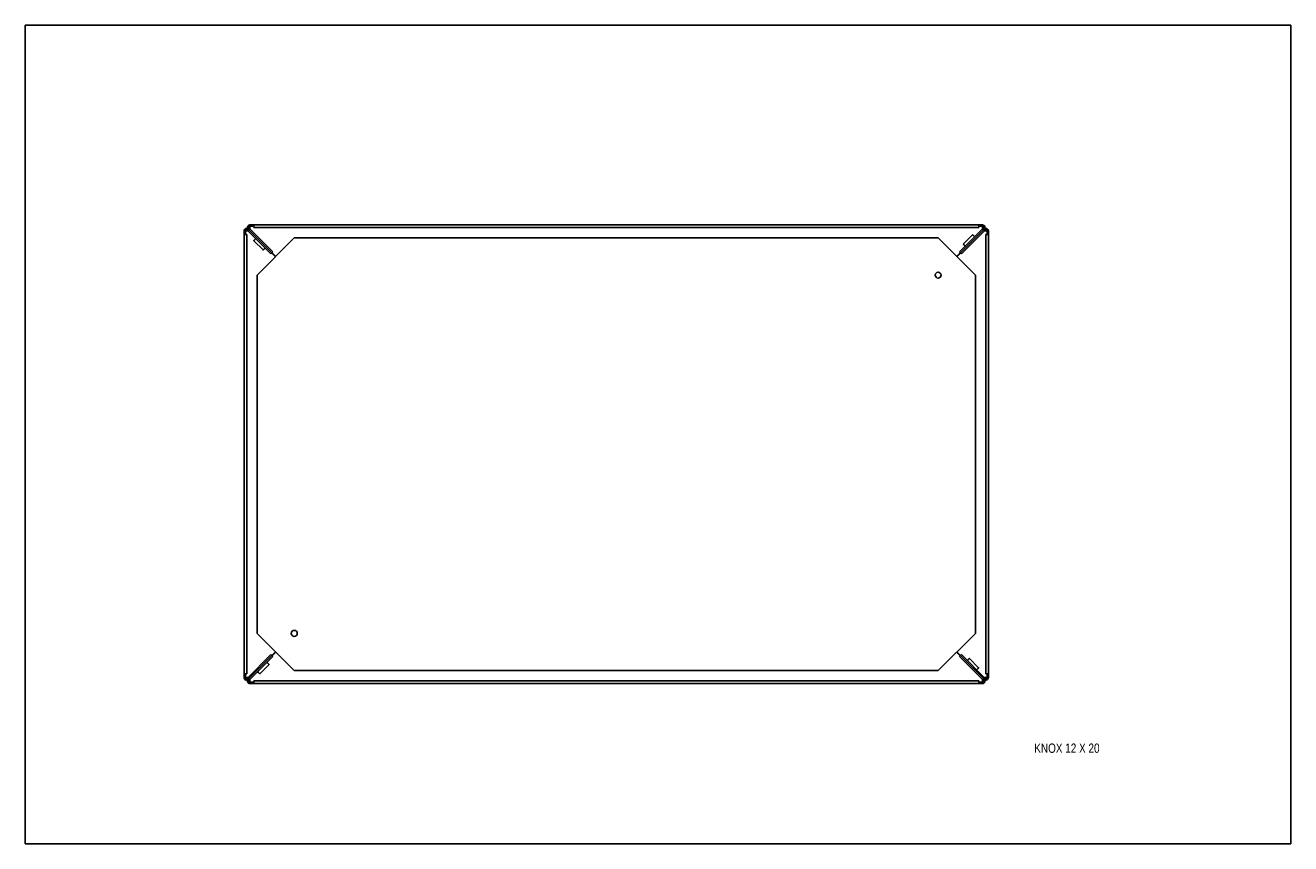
# Model space of a CAD drawing. Header units: inches. Extents: x 0 to 34, y 0 to 22.
import ezdxf

# ---------------------------------------------------------------- set-up
doc = ezdxf.new("R2010")
doc.units = ezdxf.units.IN
doc.header["$LTSCALE"] = 1.87
doc.header["$MEASUREMENT"] = 0
doc.layers.get('0').update_dxf_attribs({"linetype": 'CONTINUOUS'})
doc.layers.add('02___PRT_ALL_AXES', color=7, linetype='CONTINUOUS')
doc.styles.get("Standard").update_dxf_attribs({"font": 'txt', "width": 0.8})

msp = doc.modelspace()

# ---------------------------------------------------------------- linework, layer by layer
at = {"color": 7, "linetype": 'Continuous'}
for p, q in [((0, 0), (0, 22)), ((0, 22), (34, 22)), ((34, 0), (34, 22)), ((5.877, 4.466), (5.877, 16.473)), ((5.877, 16.373), (5.949, 16.373)), ((5.949, 4.566), (5.949, 16.373)), ((6.004, 16.505), (5.979, 16.479)), ((6.626, 15.883), (5.989, 16.52)), ((5.989, 16.519), (6.626, 15.882)), ((6.004, 16.505), (6.029, 16.531)), ((6.036, 16.632), (25.718, 16.632)), ((6.136, 16.632), (6.136, 16.561)), ((6.136, 16.561), (25.618, 16.561)), ((25.764, 16.52), (25.127, 15.883)), ((25.127, 15.882), (25.764, 16.519)), ((25.618, 16.632), (25.618, 16.561)), ((25.75, 16.505), (25.724, 16.531)), ((25.75, 16.505), (25.775, 16.479)), ((25.877, 16.373), (25.805, 16.373)), ((25.805, 16.373), (25.805, 4.566)), ((25.877, 16.473), (25.877, 4.466)), ((7.227, 16.284), (6.227, 15.284)), ((24.527, 16.284), (7.227, 16.284)), ((25.527, 15.284), (24.527, 16.284)), ((6.626, 15.882), (6.601, 15.857)), ((6.626, 15.883), (6.652, 15.908)), ((25.127, 15.883), (25.102, 15.908)), ((25.127, 15.882), (25.153, 15.857)), ((6.227, 15.284), (6.227, 5.654)), ((25.527, 5.654), (25.527, 15.284)), ((6.227, 5.654), (7.227, 4.654)), ((24.527, 4.654), (25.527, 5.654)), ((6.626, 5.057), (5.989, 4.419)), ((5.989, 4.419), (6.626, 5.056)), ((6.626, 5.057), (6.601, 5.082)), ((6.626, 5.056), (6.652, 5.031)), ((25.127, 5.056), (25.102, 5.031)), ((25.127, 5.057), (25.153, 5.082)), ((25.764, 4.419), (25.127, 5.057)), ((25.127, 5.056), (25.764, 4.419)), ((5.877, 4.566), (5.949, 4.566)), ((6.004, 4.434), (5.979, 4.46)), ((6.004, 4.434), (6.029, 4.408)), ((7.227, 4.654), (24.527, 4.654)), ((25.75, 4.434), (25.724, 4.408)), ((25.75, 4.434), (25.775, 4.46)), ((25.877, 4.566), (25.805, 4.566)), ((25.718, 4.306), (6.036, 4.306)), ((6.136, 4.306), (6.136, 4.378)), ((25.618, 4.378), (6.136, 4.378)), ((25.618, 4.306), (25.618, 4.378)), ((0, 0), (34, 0))]:
    msp.add_line(p, q, dxfattribs=at)
at = {"color": 3, "linetype": 'Continuous'}
for p, q in [((5.913, 16.373), (5.913, 16.473)), ((5.913, 16.473), (5.985, 16.473)), ((6.601, 15.857), (5.964, 16.494)), ((6.652, 15.908), (6.015, 16.545)), ((6.036, 16.524), (6.036, 16.597)), ((6.036, 16.597), (6.136, 16.597)), ((25.102, 15.908), (25.739, 16.545)), ((25.153, 15.857), (25.79, 16.494)), ((25.618, 16.597), (25.718, 16.597)), ((25.718, 16.524), (25.718, 16.597)), ((25.768, 16.473), (25.841, 16.473)), ((25.841, 16.473), (25.841, 16.373)), ((6.721, 15.779), (6.622, 15.878)), ((6.631, 15.887), (6.73, 15.788)), ((25.023, 15.788), (25.123, 15.887)), ((25.132, 15.878), (25.033, 15.779)), ((6.622, 5.061), (6.721, 5.16)), ((6.73, 5.151), (6.631, 5.051)), ((25.123, 5.051), (25.023, 5.151)), ((25.033, 5.16), (25.132, 5.061)), ((5.964, 4.445), (6.601, 5.082)), ((6.015, 4.394), (6.652, 5.031)), ((25.102, 5.031), (25.739, 4.394)), ((25.153, 5.082), (25.79, 4.445)), ((5.913, 4.466), (5.913, 4.566)), ((5.985, 4.466), (5.913, 4.466)), ((25.768, 4.466), (25.841, 4.466)), ((25.841, 4.566), (25.841, 4.466)), ((6.036, 4.342), (6.036, 4.415)), ((6.136, 4.342), (6.036, 4.342)), ((25.718, 4.342), (25.618, 4.342)), ((25.718, 4.415), (25.718, 4.342))]:
    msp.add_line(p, q, dxfattribs=at)
at = {"color": 7, "linetype": 'Continuous'}
for centre, start, end in [((5.943, 16.473), 45, 180), ((6.036, 16.567), 90, 225), ((25.718, 16.567), 315, 90), ((25.811, 16.473), 0, 135), ((5.943, 4.466), 180, 315), ((25.811, 4.466), 225, 360), ((6.036, 4.372), 135, 270), ((25.718, 4.372), 270, 45)]:
    msp.add_arc(centre, 0.0659, start, end, dxfattribs=at)
at = {"color": 3, "linetype": 'Continuous'}
for centre, start, end in [((5.943, 16.473), 45, 180), ((6.036, 16.567), 90, 225), ((25.718, 16.567), 315, 90), ((25.811, 16.473), 0, 135), ((5.943, 4.466), 180, 315), ((25.811, 4.466), 225, 360), ((6.036, 4.372), 135, 270), ((25.718, 4.372), 270, 45)]:
    msp.add_arc(centre, 0.03, start, end, dxfattribs=at)
at = {"layer": '02___PRT_ALL_AXES', "color": 7, "linetype": 'Continuous'}
for p, q in [((25.205, 16.122), (25.454, 16.37)), ((25.481, 16.346), (25.481, 16.346)), ((25.51, 16.317), (25.502, 16.325)), ((6.387, 15.961), (6.139, 16.209)), ((6.192, 16.266), (6.184, 16.258)), ((6.215, 16.294), (6.215, 16.295)), ((6.444, 16.014), (6.435, 16.006)), ((6.472, 16.037), (6.472, 16.037)), ((25.229, 16.095), (25.229, 16.095)), ((25.259, 16.065), (25.25, 16.073)), ((6.548, 4.817), (6.3, 4.569)), ((6.495, 4.874), (6.503, 4.866)), ((6.524, 4.844), (6.524, 4.844)), ((25.281, 4.902), (25.282, 4.902)), ((25.31, 4.925), (25.318, 4.933)), ((25.367, 4.978), (25.615, 4.73)), ((6.243, 4.622), (6.252, 4.614)), ((6.273, 4.593), (6.273, 4.593)), ((25.539, 4.645), (25.539, 4.644)), ((25.562, 4.673), (25.57, 4.681))]:
    msp.add_line(p, q, dxfattribs=at)
for centre in [(24.527, 15.284), (7.227, 5.654)]:
    msp.add_circle(centre, 0.0805, dxfattribs=at)
for centre, radius, start, end in [((24.44, 15.264), 1.501, 44.9772, 46.1151), ((7.056, 15.378), 1.239, 135.9026, 136.1559), ((7.26, 15.181), 1.522, 134.9795, 135.8949), ((5.556, 16.879), 1.239, 313.8441, 314.0974), ((5.359, 17.082), 1.522, 314.1051, 315.0205), ((26.311, 17.135), 1.501, 223.8849, 225.0228), ((5.443, 3.804), 1.501, 43.8849, 45.0228), ((26.395, 3.857), 1.522, 134.1051, 135.0205), ((26.198, 4.06), 1.239, 133.8441, 134.0974), ((7.313, 5.675), 1.501, 224.9772, 226.1151), ((24.494, 5.758), 1.522, 314.9795, 315.8949), ((24.697, 5.561), 1.239, 315.9026, 316.1559)]:
    msp.add_arc(centre, radius, start, end, dxfattribs=at)
for points, knots in [([(25.454, 16.37), (25.454, 16.37), (25.454, 16.37), (25.454, 16.37), (25.454, 16.37), (25.454, 16.37), (25.454, 16.37), (25.455, 16.37), (25.455, 16.369), (25.455, 16.369), (25.456, 16.369), (25.457, 16.368), (25.458, 16.367), (25.46, 16.365), (25.461, 16.364), (25.463, 16.362), (25.466, 16.36), (25.47, 16.356), (25.475, 16.351), (25.479, 16.348), (25.481, 16.346)], [0, 0, 0, 0, 0.002724, 0.00456, 0.006819, 0.012749, 0.020676, 0.030647, 0.042679, 0.056774, 0.072928, 0.111373, 0.157854, 0.212152, 0.274033, 0.343206, 0.419327, 0.590988, 0.785762, 1, 1, 1, 1]), ([(6.139, 16.209), (6.139, 16.209), (6.139, 16.209), (6.139, 16.209), (6.139, 16.209), (6.139, 16.21), (6.139, 16.21), (6.139, 16.21), (6.14, 16.211), (6.14, 16.211), (6.14, 16.212), (6.141, 16.213), (6.142, 16.214), (6.143, 16.215), (6.145, 16.217), (6.147, 16.219), (6.149, 16.222), (6.153, 16.226), (6.158, 16.231), (6.161, 16.234), (6.163, 16.236)], [0, 0, 0, 0, 0.002717, 0.004551, 0.00681, 0.012741, 0.020671, 0.030648, 0.042688, 0.056792, 0.072957, 0.111428, 0.157938, 0.212266, 0.274177, 0.343375, 0.419516, 0.591186, 0.785906, 1, 1, 1, 1]), ([(6.387, 15.961), (6.387, 15.961), (6.387, 15.961), (6.387, 15.961), (6.387, 15.961), (6.387, 15.961), (6.388, 15.961), (6.388, 15.962), (6.388, 15.962), (6.389, 15.962), (6.389, 15.963), (6.39, 15.963), (6.392, 15.964), (6.393, 15.966), (6.395, 15.967), (6.397, 15.969), (6.4, 15.971), (6.404, 15.975), (6.409, 15.98), (6.412, 15.983), (6.414, 15.985)], [0, 0, 0, 0, 0.002717, 0.004551, 0.00681, 0.012741, 0.020671, 0.030648, 0.042688, 0.056792, 0.072957, 0.111428, 0.157938, 0.212266, 0.274177, 0.343375, 0.419516, 0.591186, 0.785906, 1, 1, 1, 1]), ([(25.205, 16.122), (25.205, 16.122), (25.205, 16.122), (25.205, 16.122), (25.205, 16.122), (25.206, 16.121), (25.206, 16.121), (25.206, 16.121), (25.206, 16.12), (25.206, 16.12), (25.207, 16.119), (25.208, 16.118), (25.209, 16.117), (25.21, 16.116), (25.211, 16.114), (25.213, 16.112), (25.216, 16.109), (25.219, 16.105), (25.224, 16.1), (25.227, 16.097), (25.229, 16.095)], [0, 0, 0, 0, 0.002724, 0.00456, 0.006819, 0.012749, 0.020676, 0.030647, 0.042679, 0.056774, 0.072928, 0.111373, 0.157854, 0.212152, 0.274033, 0.343206, 0.419327, 0.590988, 0.785762, 1, 1, 1, 1]), ([(6.548, 4.817), (6.548, 4.817), (6.548, 4.817), (6.548, 4.817), (6.548, 4.817), (6.548, 4.818), (6.548, 4.818), (6.548, 4.818), (6.547, 4.818), (6.547, 4.819), (6.547, 4.82), (6.546, 4.82), (6.545, 4.822), (6.544, 4.823), (6.542, 4.825), (6.541, 4.827), (6.538, 4.83), (6.534, 4.834), (6.53, 4.839), (6.526, 4.842), (6.524, 4.844)], [0, 0, 0, 0, 0.002724, 0.00456, 0.006819, 0.012749, 0.020676, 0.030647, 0.042679, 0.056774, 0.072928, 0.111373, 0.157854, 0.212152, 0.274033, 0.343206, 0.419327, 0.590988, 0.785762, 1, 1, 1, 1]), ([(25.367, 4.978), (25.367, 4.978), (25.367, 4.978), (25.367, 4.978), (25.366, 4.978), (25.366, 4.978), (25.366, 4.978), (25.366, 4.977), (25.365, 4.977), (25.365, 4.977), (25.364, 4.976), (25.363, 4.976), (25.362, 4.975), (25.36, 4.973), (25.359, 4.972), (25.357, 4.97), (25.354, 4.968), (25.35, 4.964), (25.345, 4.959), (25.341, 4.956), (25.34, 4.954)], [0, 0, 0, 0, 0.002717, 0.004551, 0.00681, 0.012741, 0.020671, 0.030648, 0.042688, 0.056792, 0.072957, 0.111428, 0.157938, 0.212266, 0.274177, 0.343375, 0.419516, 0.591186, 0.785906, 1, 1, 1, 1]), ([(6.3, 4.569), (6.3, 4.569), (6.3, 4.569), (6.3, 4.569), (6.3, 4.569), (6.3, 4.569), (6.299, 4.569), (6.299, 4.569), (6.299, 4.57), (6.298, 4.57), (6.298, 4.57), (6.297, 4.571), (6.295, 4.572), (6.294, 4.574), (6.292, 4.575), (6.29, 4.577), (6.288, 4.579), (6.284, 4.583), (6.279, 4.588), (6.275, 4.591), (6.273, 4.593)], [0, 0, 0, 0, 0.002724, 0.00456, 0.006819, 0.012749, 0.020676, 0.030647, 0.042679, 0.056774, 0.072928, 0.111373, 0.157854, 0.212152, 0.274033, 0.343206, 0.419327, 0.590988, 0.785762, 1, 1, 1, 1]), ([(25.615, 4.73), (25.615, 4.73), (25.615, 4.73), (25.615, 4.73), (25.615, 4.729), (25.615, 4.729), (25.615, 4.729), (25.614, 4.729), (25.614, 4.728), (25.614, 4.728), (25.613, 4.727), (25.613, 4.726), (25.611, 4.725), (25.61, 4.724), (25.609, 4.722), (25.607, 4.72), (25.605, 4.717), (25.601, 4.713), (25.596, 4.708), (25.593, 4.704), (25.591, 4.703)], [0, 0, 0, 0, 0.002717, 0.004551, 0.00681, 0.012741, 0.020671, 0.030648, 0.042688, 0.056792, 0.072957, 0.111428, 0.157938, 0.212266, 0.274177, 0.343375, 0.419516, 0.591186, 0.785906, 1, 1, 1, 1])]:
    msp.add_open_spline(points, degree=3, knots=knots, dxfattribs=at)

# ---------------------------------------------------------------- texts
at = {"color": 2, "linetype": 'Continuous', "insert": (27.11, 2.693), "char_height": 0.25, "width": 2.4, "attachment_point": 1, "line_spacing_factor": 0.9}
msp.add_mtext('KNOX 12 X 20', dxfattribs=at)

doc.saveas('drawing.dxf')
